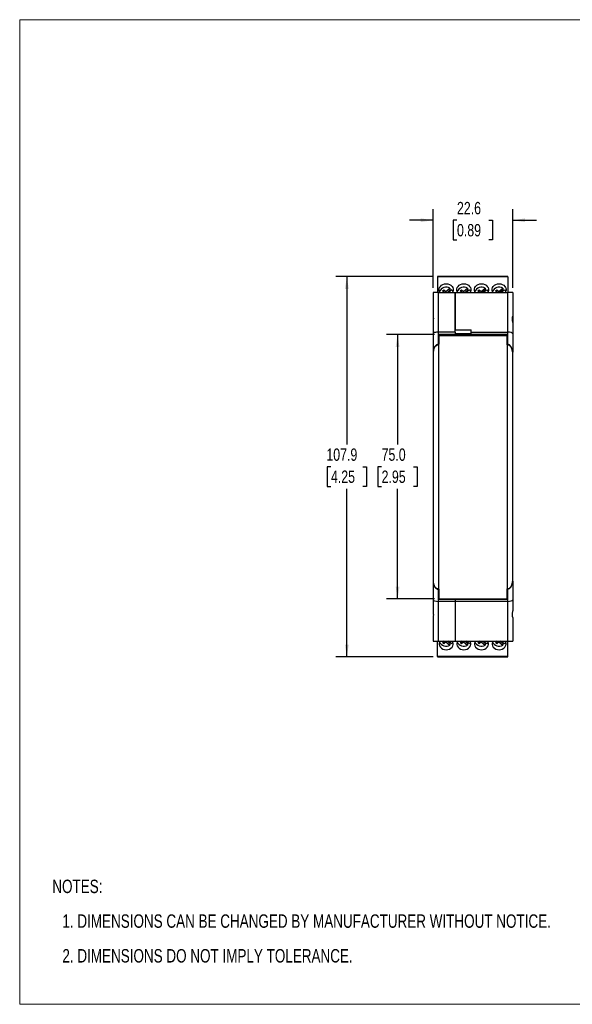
# Model space of a CAD drawing. Header units: millimetres. Extents: x 0 to 432, y 0 to 279.
# Tile 1 of 4: x 0 to 157, y 0 to 279. Entities that reach past the tile are written whole.
import ezdxf

# ---------------------------------------------------------------- set-up
doc = ezdxf.new("R2010")
doc.units = ezdxf.units.MM
doc.layers.add('DIMENSIONS', color=140, linetype='Continuous', lineweight=25)
doc.layers.add('TEXT', color=140, linetype='Continuous', lineweight=25)
doc.styles.add('SLDTEXTSTYLE0', font='TXT', dxfattribs={"width": 0.75})
doc.dimstyles.new('SLDDIMSTYLE0', dxfattribs={"dimtxt": 3.5, "dimasz": 3.5, "dimexe": 0, "dimexo": 0.0625, "dimgap": 0.875, "dimtad": 0, "dimtih": 1, "dimtoh": 1, "dimdec": 1, "dimrnd": 1e-09, "dimzin": 12, "dimdsep": 46, "dimtxsty": 'SLDTEXTSTYLE0', "dimsah": 1, "dimcen": 0.09, "dimadec": 0, "dimazin": 3, "dimtfac": 1, "dimtdec": 1, "dimtmove": 0, "dimatfit": 0, "dimfxl": 0, "dimfrac": 2, "dimtolj": 1, "dimtzin": 12, "dimarcsym": 0})
doc.dimstyles.new('SLDDIMSTYLE1', dxfattribs={"dimtxt": 3.5, "dimasz": 3.5, "dimexe": 0, "dimexo": 0.0625, "dimgap": 0.875, "dimtad": 0, "dimtih": 1, "dimtoh": 1, "dimdec": 1, "dimrnd": 1e-09, "dimzin": 4, "dimdsep": 46, "dimtxsty": 'SLDTEXTSTYLE0', "dimsah": 1, "dimcen": 0.09, "dimadec": 0, "dimazin": 1, "dimtfac": 1, "dimtdec": 1, "dimtofl": 0, "dimtmove": 0, "dimatfit": 3, "dimfxl": 0, "dimfrac": 2, "dimtolj": 1, "dimtzin": 12, "dimarcsym": 0})
doc.dimstyles.new('SLDDIMSTYLE2', dxfattribs={"dimtxt": 3.5, "dimasz": 3.5, "dimexe": 0, "dimexo": 0.0625, "dimgap": 0.875, "dimtad": 0, "dimtih": 1, "dimtoh": 1, "dimdec": 1, "dimrnd": 1e-09, "dimzin": 12, "dimdsep": 46, "dimtxsty": 'SLDTEXTSTYLE0', "dimsah": 1, "dimcen": 0.09, "dimadec": 0, "dimazin": 3, "dimtfac": 1, "dimtdec": 1, "dimtofl": 0, "dimtmove": 0, "dimatfit": 3, "dimfxl": 0, "dimfrac": 2, "dimtolj": 1, "dimtzin": 12, "dimarcsym": 0})

# ---------------------------------------------------------------- blocks, each defined once
blk = doc.blocks.new('SW_NOTE_0')
at = {"layer": 'TEXT', "color": 0, "char_height": 3.81, "attachment_point": 1, "style": 'SLDTEXTSTYLE0'}
for s, insert in [('NOTES:', (0, 4.91)), ('1. DIMENSIONS CAN BE CHANGED BY MANUFACTURER WITHOUT NOTICE.', (2.86, -4.94)), ('2. DIMENSIONS DO NOT IMPLY TOLERANCE.', (2.86, -14.79))]:
    blk.add_mtext(s, dxfattribs=dict(at, insert=insert))
blk = doc.blocks.new('_D')
at = {"layer": 'DIMENSIONS'}
for p, q in [((117.33, 203.3), (117.33, 225.67)), ((139.93, 203.3), (139.93, 225.67)), ((117.33, 222.49), (110.59, 222.49)), ((124.1, 222.47), (123.03, 222.47)), ((123.03, 222.47), (123.03, 216.91)), ((133.15, 222.47), (134.22, 222.47)), ((134.22, 222.47), (134.22, 216.91)), ((139.93, 222.49), (146.66, 222.49)), ((123.03, 216.91), (124.1, 216.91)), ((134.22, 216.91), (133.15, 216.91))]:
    blk.add_line(p, q, dxfattribs=at)
for points in [[(117.33, 222.49), (113.83, 223.03), (113.83, 221.96)], [(139.93, 222.49), (143.43, 221.96), (143.43, 223.03)]]:
    blk.add_solid(points, dxfattribs=at)
at = {"layer": 'DIMENSIONS', "char_height": 3.5, "attachment_point": 1, "style": 'SLDTEXTSTYLE0'}
for s, insert in [('22.6', (124.1, 227.69)), ('0.89', (124.1, 221.42))]:
    blk.add_mtext(s, dxfattribs=dict(at, insert=insert))
blk = doc.blocks.new('_D_1')
at = {"layer": 'DIMENSIONS'}
for p, q in [((117.71, 190.03), (104.06, 190.03)), ((107.24, 190.03), (107.24, 158.83)), ((102.71, 152.51), (101.65, 152.51)), ((101.65, 152.51), (101.65, 146.95)), ((111.76, 152.51), (112.83, 152.51)), ((112.83, 152.51), (112.83, 146.95)), ((101.65, 146.95), (102.71, 146.95)), ((107.24, 115.03), (107.24, 146.24)), ((112.83, 146.95), (111.76, 146.95)), ((117.71, 115.03), (104.06, 115.03))]:
    blk.add_line(p, q, dxfattribs=at)
for points in [[(107.24, 190.03), (106.7, 186.53), (107.78, 186.53)], [(107.24, 115.03), (107.78, 118.53), (106.7, 118.53)]]:
    blk.add_solid(points, dxfattribs=at)
at = {"layer": 'DIMENSIONS', "char_height": 3.5, "attachment_point": 1, "style": 'SLDTEXTSTYLE0'}
for s, insert in [('75.0', (102.71, 157.73)), ('2.95', (102.71, 151.46))]:
    blk.add_mtext(s, dxfattribs=dict(at, insert=insert))
blk = doc.blocks.new('_D_2')
at = {"layer": 'DIMENSIONS'}
for p, q in [((117.3, 206.51), (89.68, 206.51)), ((92.85, 206.51), (92.85, 158.83)), ((88.33, 152.51), (87.26, 152.51)), ((87.26, 152.51), (87.26, 146.95)), ((97.38, 152.51), (98.44, 152.51)), ((98.44, 152.51), (98.44, 146.95)), ((87.26, 146.95), (88.33, 146.95)), ((92.85, 98.56), (92.85, 146.24)), ((98.44, 146.95), (97.38, 146.95)), ((117.3, 98.56), (89.68, 98.56))]:
    blk.add_line(p, q, dxfattribs=at)
for points in [[(92.85, 206.51), (92.31, 203.01), (93.39, 203.01)], [(92.85, 98.56), (93.39, 102.06), (92.31, 102.06)]]:
    blk.add_solid(points, dxfattribs=at)
at = {"layer": 'DIMENSIONS', "char_height": 3.5, "attachment_point": 1, "style": 'SLDTEXTSTYLE0'}
for s, insert in [('107.9', (87.03, 157.73)), ('4.25', (88.33, 151.47))]:
    blk.add_mtext(s, dxfattribs=dict(at, insert=insert))

msp = doc.modelspace()

# ---------------------------------------------------------------- linework, layer by layer
at = {"color": 7, "linetype": 'Continuous', "lineweight": 18}
for p, q in [((0, 0), (0, 279.4)), ((0, 279.4), (431.8, 279.4)), ((0, 0), (431.8, 0))]:
    msp.add_line(p, q, dxfattribs=at)
for p, q in [((138.52, 206.51), (118.57, 206.51)), ((118.57, 206.51), (118.57, 206.42)), ((118.57, 206.42), (118.57, 202.03)), ((138.52, 206.42), (118.57, 206.42)), ((138.52, 206.42), (138.52, 206.51)), ((138.52, 206.42), (138.52, 202.03)), ((117.33, 202.03), (117.33, 195.26)), ((118.83, 202.03), (117.33, 202.03)), ((118.83, 190.73), (118.83, 202.03)), ((118.83, 202.03), (123.63, 202.03)), ((120, 202.44), (120.37, 202.75)), ((120.48, 202.03), (120, 202.44)), ((120.32, 202.16), (120.37, 202.2)), ((120.37, 202.75), (120.98, 202.23)), ((120.37, 202.2), (120.37, 202.75)), ((120.37, 202.2), (120.58, 202.03)), ((120.98, 202.23), (122.12, 203.19)), ((120.98, 202.03), (120.98, 202.23)), ((122.12, 202.64), (121.39, 202.03)), ((122.61, 202.77), (121.73, 202.03)), ((122.12, 203.19), (122.12, 202.64)), ((123.63, 202.03), (123.63, 191.36)), ((123.63, 202.03), (138.43, 202.03)), ((123.63, 190.73), (123.63, 202.03)), ((125, 202.44), (125.37, 202.75)), ((125.48, 202.03), (125, 202.44)), ((125.32, 202.16), (125.37, 202.2)), ((125.37, 202.75), (125.98, 202.23)), ((125.37, 202.2), (125.37, 202.75)), ((125.37, 202.2), (125.58, 202.03)), ((125.98, 202.23), (127.12, 203.19)), ((125.98, 202.03), (125.98, 202.23)), ((127.12, 202.64), (126.39, 202.03)), ((127.61, 202.77), (126.73, 202.03)), ((127.12, 203.19), (127.12, 202.64)), ((130, 202.44), (130.37, 202.75)), ((130.48, 202.03), (130, 202.44)), ((130.32, 202.16), (130.37, 202.2)), ((130.37, 202.75), (130.98, 202.23)), ((130.37, 202.2), (130.37, 202.75)), ((130.37, 202.2), (130.58, 202.03)), ((130.98, 202.23), (132.12, 203.19)), ((130.98, 202.03), (130.98, 202.23)), ((132.12, 202.64), (131.39, 202.03)), ((132.61, 202.77), (131.73, 202.03)), ((132.12, 203.19), (132.12, 202.64)), ((135, 202.44), (135.37, 202.75)), ((135.48, 202.03), (135, 202.44)), ((135.32, 202.16), (135.37, 202.2)), ((135.37, 202.75), (135.98, 202.23)), ((135.37, 202.2), (135.37, 202.75)), ((135.37, 202.2), (135.58, 202.03)), ((135.98, 202.23), (137.12, 203.19)), ((135.98, 202.03), (135.98, 202.23)), ((137.12, 202.64), (136.39, 202.03)), ((137.61, 202.77), (136.73, 202.03)), ((137.12, 203.19), (137.12, 202.64)), ((138.43, 202.03), (138.43, 190.73)), ((139.93, 202.03), (138.43, 202.03)), ((139.93, 202.03), (139.93, 195.26)), ((117.33, 195.26), (117.33, 193.43)), ((117.33, 193.43), (117.33, 190.29)), ((139.93, 195.26), (139.93, 193.43)), ((139.93, 193.43), (139.93, 190.29)), ((117.33, 190.29), (117.33, 184.97)), ((118.83, 187.28), (118.83, 190.73)), ((123.63, 190.73), (118.83, 190.73)), ((118.93, 190.18), (123.63, 190.18)), ((118.93, 190.18), (118.93, 187.28)), ((118.98, 190.03), (138.28, 190.03)), ((118.98, 190.03), (118.98, 189.73)), ((123.63, 191.36), (128.13, 191.36)), ((123.63, 190.73), (123.63, 190.18)), ((123.63, 190.39), (128.13, 190.39)), ((123.63, 190.03), (123.63, 190.18)), ((128.13, 190.73), (128.13, 191.36)), ((128.13, 190.73), (138.43, 190.73)), ((128.13, 190.18), (128.13, 190.73)), ((128.13, 190.18), (138.33, 190.18)), ((138.28, 189.73), (138.28, 190.03)), ((138.33, 187.28), (138.33, 190.18)), ((138.43, 190.73), (138.43, 187.28)), ((139.93, 190.29), (139.93, 185.01)), ((118.83, 187.28), (118.93, 187.28)), ((118.98, 189.51), (118.93, 189.51)), ((118.93, 188.16), (118.98, 188.16)), ((118.93, 187.13), (118.93, 187.28)), ((138.28, 189.73), (118.98, 189.73)), ((118.98, 187.13), (118.98, 189.73)), ((138.28, 189.73), (138.28, 187.13)), ((138.33, 189.51), (138.28, 189.51)), ((138.28, 188.16), (138.33, 188.16)), ((138.33, 187.28), (138.43, 187.28)), ((138.33, 187.28), (138.33, 187.13)), ((117.33, 184.97), (117.33, 178.81)), ((117.33, 184.82), (117.33, 120.24)), ((118.83, 187.13), (118.83, 117.93)), ((118.98, 187.13), (118.83, 187.13)), ((138.43, 187.13), (138.28, 187.13)), ((138.43, 117.93), (138.43, 187.13)), ((139.93, 120.24), (139.93, 184.82)), ((117.33, 178.81), (117.33, 178.81)), ((117.33, 178.81), (117.33, 126.25)), ((117.33, 126.25), (117.33, 120.09)), ((117.33, 126.25), (117.33, 126.25)), ((117.33, 120.09), (117.33, 114.78)), ((118.83, 117.93), (118.98, 117.93)), ((118.83, 114.33), (118.83, 117.78)), ((118.83, 117.78), (118.93, 117.78)), ((118.93, 117.78), (118.93, 117.93)), ((118.93, 117.78), (118.93, 114.88)), ((118.98, 115.03), (118.98, 117.93)), ((138.28, 117.93), (138.43, 117.93)), ((138.28, 117.93), (138.28, 115.03)), ((138.33, 117.93), (138.33, 117.78)), ((138.33, 117.78), (138.33, 114.88)), ((138.33, 117.78), (138.43, 117.78)), ((138.43, 117.78), (138.43, 114.33)), ((139.93, 120.05), (139.93, 114.78)), ((117.33, 114.78), (117.33, 111.63)), ((123.63, 114.88), (118.93, 114.88)), ((118.98, 115.03), (138.28, 115.03)), ((123.63, 115.03), (123.63, 114.88)), ((123.63, 114.88), (123.63, 114.33)), ((138.33, 114.88), (123.63, 114.88)), ((139.93, 114.78), (139.93, 111.63)), ((123.63, 114.33), (118.83, 114.33)), ((118.83, 103.03), (118.83, 114.33)), ((138.43, 114.33), (123.63, 114.33)), ((123.63, 114.33), (123.63, 103.03)), ((138.43, 114.33), (138.43, 103.03)), ((117.33, 109.81), (117.33, 103.03)), ((139.93, 109.81), (139.93, 103.03)), ((117.33, 103.03), (118.83, 103.03)), ((118.57, 98.65), (118.57, 103.03)), ((118.83, 103.03), (123.63, 103.03)), ((120.47, 103.03), (120, 102.64)), ((120, 102.64), (120.37, 102.33)), ((120.32, 102.91), (120.37, 102.87)), ((120.37, 102.87), (120.57, 103.03)), ((120.37, 102.87), (120.37, 102.33)), ((120.37, 102.33), (120.98, 102.84)), ((120.98, 103.03), (120.98, 102.84)), ((120.98, 102.84), (122.12, 101.89)), ((122.12, 102.43), (121.4, 103.03)), ((122.61, 102.3), (121.74, 103.03)), ((122.12, 102.43), (122.12, 101.89)), ((123.63, 103.03), (138.43, 103.03)), ((125.47, 103.03), (125, 102.64)), ((125, 102.64), (125.37, 102.33)), ((125.32, 102.91), (125.37, 102.87)), ((125.37, 102.87), (125.57, 103.03)), ((125.37, 102.87), (125.37, 102.33)), ((125.37, 102.33), (125.98, 102.84)), ((125.98, 103.03), (125.98, 102.84)), ((125.98, 102.84), (127.12, 101.89)), ((127.12, 102.43), (126.4, 103.03)), ((127.61, 102.3), (126.74, 103.03)), ((127.12, 102.43), (127.12, 101.89)), ((130.47, 103.03), (130, 102.64)), ((130, 102.64), (130.37, 102.33)), ((130.32, 102.91), (130.37, 102.87)), ((130.37, 102.87), (130.57, 103.03)), ((130.37, 102.87), (130.37, 102.33)), ((130.37, 102.33), (130.98, 102.84)), ((130.98, 103.03), (130.98, 102.84)), ((130.98, 102.84), (132.12, 101.89)), ((132.12, 102.43), (131.4, 103.03)), ((132.61, 102.3), (131.74, 103.03)), ((132.12, 102.43), (132.12, 101.89)), ((135.47, 103.03), (135, 102.64)), ((135, 102.64), (135.37, 102.33)), ((135.32, 102.91), (135.37, 102.87)), ((135.37, 102.87), (135.57, 103.03)), ((135.37, 102.87), (135.37, 102.33)), ((135.37, 102.33), (135.98, 102.84)), ((135.98, 103.03), (135.98, 102.84)), ((135.98, 102.84), (137.12, 101.89)), ((137.12, 102.43), (136.4, 103.03)), ((137.61, 102.3), (136.74, 103.03)), ((137.12, 102.43), (137.12, 101.89)), ((138.43, 103.03), (139.93, 103.03)), ((138.52, 98.65), (138.52, 103.03)), ((138.52, 98.65), (118.57, 98.65)), ((118.57, 98.65), (118.57, 98.56)), ((118.57, 98.56), (138.52, 98.56)), ((138.52, 98.56), (138.52, 98.65))]:
    msp.add_line(p, q)
at = {"flags": 128}
for points in [[(119.25, 202.03), (119.18, 202.18), (119.06, 202.57), (119.06, 202.98), (119.18, 203.37), (119.4, 203.73), (119.72, 204.03), (120.12, 204.26), (120.57, 204.4), (121.05, 204.45), (121.52, 204.4), (121.97, 204.26), (122.37, 204.03), (122.69, 203.73), (122.92, 203.37), (123.03, 202.98), (123.03, 202.57), (122.92, 202.18), (122.84, 202.03)], [(124.25, 202.03), (124.18, 202.18), (124.06, 202.57), (124.06, 202.98), (124.18, 203.37), (124.4, 203.73), (124.72, 204.03), (125.12, 204.26), (125.57, 204.4), (126.05, 204.45), (126.52, 204.4), (126.97, 204.26), (127.37, 204.03), (127.69, 203.73), (127.92, 203.37), (128.03, 202.98), (128.03, 202.57), (127.92, 202.18), (127.84, 202.03)], [(129.25, 202.03), (129.18, 202.18), (129.06, 202.57), (129.06, 202.98), (129.18, 203.37), (129.4, 203.73), (129.72, 204.03), (130.12, 204.26), (130.57, 204.4), (131.05, 204.45), (131.52, 204.4), (131.97, 204.26), (132.37, 204.03), (132.69, 203.73), (132.92, 203.37), (133.03, 202.98), (133.03, 202.57), (132.92, 202.18), (132.84, 202.03)], [(134.25, 202.03), (134.18, 202.18), (134.06, 202.57), (134.06, 202.98), (134.18, 203.37), (134.4, 203.73), (134.72, 204.03), (135.12, 204.26), (135.57, 204.4), (136.05, 204.45), (136.52, 204.4), (136.97, 204.26), (137.37, 204.03), (137.69, 203.73), (137.92, 203.37), (138.03, 202.98), (138.03, 202.57), (137.92, 202.18), (137.84, 202.03)], [(122.61, 202.77), (122.83, 202.41), (122.91, 202.17)], [(127.61, 202.77), (127.83, 202.41), (127.91, 202.17)], [(132.61, 202.77), (132.83, 202.41), (132.91, 202.17)], [(137.61, 202.77), (137.83, 202.41), (137.91, 202.17)], [(118.98, 116.93), (118.94, 116.93), (118.93, 116.92)], [(118.93, 115.54), (118.94, 115.54), (118.98, 115.53)], [(138.33, 116.93), (138.32, 116.93), (138.28, 116.93)], [(138.28, 115.53), (138.32, 115.54), (138.33, 115.54)], [(119.25, 103.03), (119.18, 102.89), (119.06, 102.5), (119.06, 102.1), (119.18, 101.7), (119.4, 101.35), (119.72, 101.04), (120.12, 100.81), (120.57, 100.67), (121.05, 100.62), (121.52, 100.67), (121.97, 100.81), (122.37, 101.04), (122.69, 101.35), (122.92, 101.7), (123.03, 102.1), (123.03, 102.5), (122.92, 102.89), (122.84, 103.03)], [(122.91, 102.9), (122.83, 102.66), (122.61, 102.3)], [(124.25, 103.03), (124.18, 102.89), (124.06, 102.5), (124.06, 102.1), (124.18, 101.7), (124.4, 101.35), (124.72, 101.04), (125.12, 100.81), (125.57, 100.67), (126.05, 100.62), (126.52, 100.67), (126.97, 100.81), (127.37, 101.04), (127.69, 101.35), (127.92, 101.7), (128.03, 102.1), (128.03, 102.5), (127.92, 102.89), (127.84, 103.03)], [(127.91, 102.9), (127.83, 102.66), (127.61, 102.3)], [(129.25, 103.03), (129.18, 102.89), (129.06, 102.5), (129.06, 102.1), (129.18, 101.7), (129.4, 101.35), (129.72, 101.04), (130.12, 100.81), (130.57, 100.67), (131.05, 100.62), (131.52, 100.67), (131.97, 100.81), (132.37, 101.04), (132.69, 101.35), (132.92, 101.7), (133.03, 102.1), (133.03, 102.5), (132.92, 102.89), (132.84, 103.03)], [(132.91, 102.9), (132.83, 102.66), (132.61, 102.3)], [(134.25, 103.03), (134.18, 102.89), (134.06, 102.5), (134.06, 102.1), (134.18, 101.7), (134.4, 101.35), (134.72, 101.04), (135.12, 100.81), (135.57, 100.67), (136.05, 100.62), (136.52, 100.67), (136.97, 100.81), (137.37, 101.04), (137.69, 101.35), (137.92, 101.7), (138.03, 102.1), (138.03, 102.5), (137.92, 102.89), (137.84, 103.03)], [(137.91, 102.9), (137.83, 102.66), (137.61, 102.3)]]:
    msp.add_lwpolyline(points, dxfattribs=at)
for centre, radius, start, end in [((121.05, 201.5), 1.99, 57.7396, 160.4751), ((121.18, 201), 1.89, 53.2635, 60.196), ((126.05, 201.5), 1.99, 57.7396, 160.4751), ((126.18, 201), 1.89, 53.2635, 60.196), ((131.05, 201.5), 1.99, 57.7396, 160.4751), ((131.18, 201), 1.89, 53.2635, 60.196), ((136.05, 201.5), 1.99, 57.7396, 160.4751), ((136.18, 201), 1.89, 53.2635, 60.196), ((121.05, 103.57), 1.99, 199.5249, 302.2604), ((121.18, 104.07), 1.89, 299.804, 306.7365), ((126.05, 103.57), 1.99, 199.5249, 302.2604), ((126.18, 104.07), 1.89, 299.804, 306.7365), ((131.05, 103.57), 1.99, 199.5249, 302.2604), ((131.18, 104.07), 1.89, 299.804, 306.7365), ((136.05, 103.57), 1.99, 199.5249, 302.2604), ((136.18, 104.07), 1.89, 299.804, 306.7365)]:
    msp.add_arc(centre, radius, start, end)
for centre, major_axis, ratio, start_param, end_param in [((118.83, 190.29), (1.5, 0), 0.296213, 1.570796, 3.141593), ((138.43, 190.29), (1.5, 0), 0.296213, 0, 1.570796), ((118.83, 184.97), (0, 2.31), 0.649408, 0, 1.570796), ((138.43, 184.97), (0, 2.31), 0.649408, 4.712389, 6.283185), ((118.83, 184.82), (0, 2.31), 0.649408, 0, 1.570796), ((138.43, 184.82), (0, 2.31), 0.649408, 4.712389, 6.283185), ((118.83, 120.24), (0, 2.31), 0.649408, 1.570796, 3.141593), ((138.43, 120.24), (0, 2.31), 0.649408, 3.141593, 4.712389), ((118.83, 120.09), (0, 2.31), 0.649408, 1.570796, 3.141593), ((138.43, 120.09), (0, 2.31), 0.649408, 3.141593, 4.712389), ((118.83, 114.78), (1.5, 0), 0.296213, 3.141593, 4.712389), ((138.43, 114.78), (1.5, 0), 0.296213, 4.712389, 6.283185)]:
    msp.add_ellipse(centre, major_axis=major_axis, ratio=ratio, start_param=start_param, end_param=end_param)
for points in [[(117.33, 195.26), (117.33, 195.24), (117.33, 195.21), (117.35, 195.13), (117.36, 195.09), (117.37, 194.97), (117.38, 194.91), (117.4, 194.76), (117.4, 194.68), (117.4, 194.43), (117.38, 194.24), (117.36, 193.94), (117.35, 193.83), (117.33, 193.63), (117.33, 193.53), (117.33, 193.43)], [(139.93, 193.43), (139.93, 193.53), (139.92, 193.63), (139.9, 193.83), (139.89, 193.94), (139.88, 194.14), (139.87, 194.23), (139.85, 194.42), (139.85, 194.51), (139.85, 194.77), (139.87, 194.92), (139.89, 195.09), (139.9, 195.13), (139.92, 195.21), (139.93, 195.24), (139.93, 195.26)], [(117.33, 111.63), (117.33, 111.53), (117.33, 111.43), (117.35, 111.23), (117.36, 111.13), (117.37, 110.93), (117.38, 110.83), (117.4, 110.64), (117.4, 110.55), (117.4, 110.3), (117.38, 110.15), (117.36, 109.98), (117.35, 109.93), (117.33, 109.85), (117.33, 109.83), (117.33, 109.81)], [(139.93, 109.81), (139.93, 109.83), (139.92, 109.85), (139.9, 109.93), (139.89, 109.98), (139.88, 110.09), (139.87, 110.16), (139.85, 110.3), (139.85, 110.38), (139.85, 110.63), (139.87, 110.83), (139.89, 111.13), (139.9, 111.23), (139.92, 111.43), (139.93, 111.53), (139.93, 111.63)]]:
    msp.add_open_spline(points, degree=3, knots=[0, 0, 0, 0, 0.125, 0.125, 0.25, 0.25, 0.375, 0.375, 0.5, 0.5, 0.75, 0.75, 0.875, 0.875, 1, 1, 1, 1])

# ---------------------------------------------------------------- block references
at = {"layer": 'TEXT'}
msp.add_blockref('SW_NOTE_0', (9.26, 30.46), dxfattribs=at)

# ---------------------------------------------------------------- dimensions: what is measured, and where the dimension line sits
at = {"layer": 'DIMENSIONS'}
for base, p1, p2, angle, dimstyle, picture, middle in [((139.93, 222.49), (117.33, 202.03), (139.93, 202.03), 0, 'SLDDIMSTYLE0', '_D', (128.63, 222.49)), ((92.8525, 98.5628), (118.57, 206.5098), (118.57, 98.5628), 90, 'SLDDIMSTYLE2', '_D_2', (92.8525, 152.5363)), ((107.24, 115.03), (118.98, 190.03), (118.98, 115.03), 90, 'SLDDIMSTYLE1', '_D_1', (107.24, 152.53))]:
    dim = msp.add_linear_dim(base=base, p1=p1, p2=p2, angle=angle, dimstyle=dimstyle, dxfattribs=at)
    dim.commit()
    dim.dimension.update_dxf_attribs({"geometry": picture, "text_midpoint": middle, "dimtype": 160})

doc.saveas('drawing.dxf')
